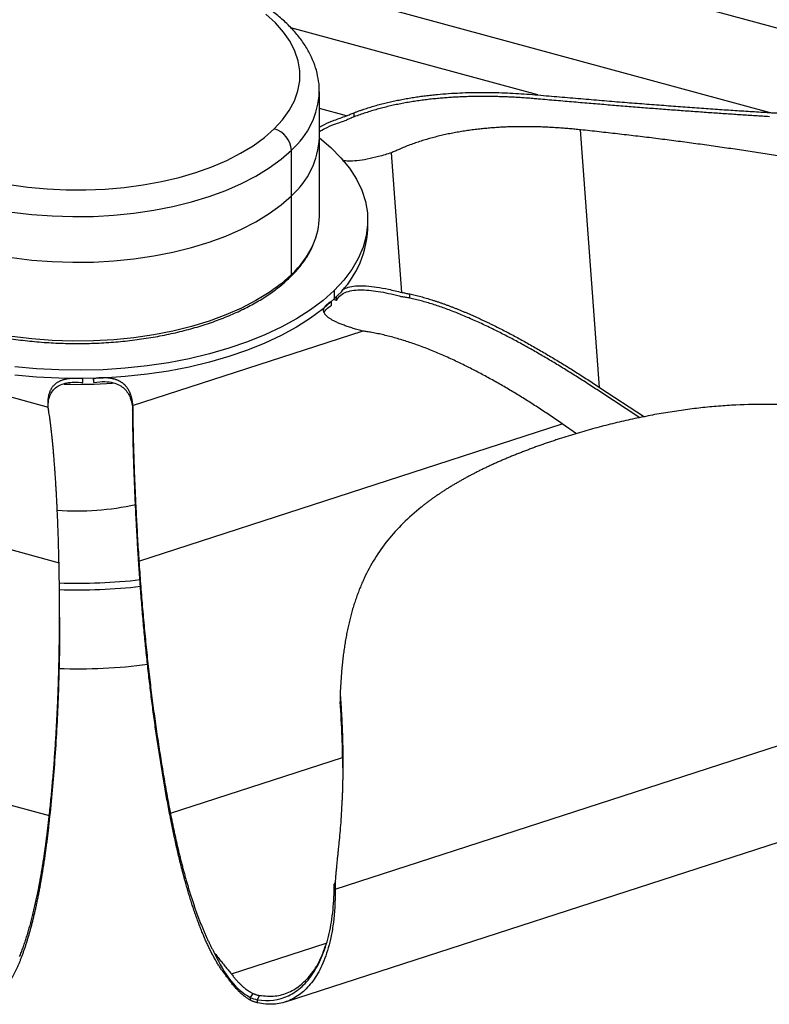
# Paper-space layout '_Trimétrica' of a CAD drawing. Header units: millimetres. Extents: x -173 to 336, y -88 to 224.
# Tile 4 of 6: x 69 to 224, y -87 to 116. Entities that reach past the tile are written whole.
import ezdxf

# ---------------------------------------------------------------- set-up
doc = ezdxf.new("R2010")
doc.units = ezdxf.units.MM

psp = doc.layouts.new('_Trimétrica')

# ---------------------------------------------------------------- linework, layer by layer
at = {"color": 7, "linetype": 'Continuous', "lineweight": 25}
for p, q in [((258.17, 105.41), (95.86, 149.53)), ((224.02, 96.85), (86.85, 134.13)), ((131.07, 75.4), (131.07, 101.11)), ((136.66, 96.15), (131.07, 97.67)), ((138.27, 95.96), (138.27, 96.82)), ((188.96, 40.1), (185.03, 93.28)), ((125.29, 63.38), (125.29, 89.09)), ((148.09, 59.69), (145.95, 88.54)), ((141.07, 72.82), (141.07, 74.54)), ((134.13, 60.12), (134.13, 58.4)), ((149.73, 58.53), (149.73, 59.39)), ((133.57, 57.04), (133.57, 57.89)), ((134.63, 58.07), (133.98, 58.25)), ((134.63, 58.07), (134.63, 58.93)), ((92.49, 36.37), (139.94, 51.74)), ((25.47, 49.5), (75.06, 36.02)), ((82.21, 41.08), (82.21, 41.94)), ((84.48, 41.13), (84.44, 41.97)), ((84.48, 41.13), (84.48, 41.98)), ((188.96, 40.1), (198.26, 34.05)), ((197.3, 33.84), (189.02, 39.23)), ((92.53, 34.7), (92.53, 35.56)), ((93.79, 4.23), (181.25, 32.58)), ((184.19, 30.5), (181.25, 32.58)), ((-14.1, 28.75), (77.29, 3.91)), ((77.4, -7.36), (77.4, -6.52)), ((134.32, -63.49), (295.13, -11.37)), ((135.37, -23.2), (135.37, -24.82)), ((124.06, -86.79), (284.87, -34.67)), ((134.38, -62), (134.16, -62.5)), ((134.16, -62.5), (134.32, -62.62)), ((112.9, -80.97), (132.49, -74.62)), ((117.34, -85.03), (116.81, -85.84)), ((116.81, -85.84), (116.81, -86.42)), ((118.7, -85.46), (118.25, -86.32)), ((118.25, -86.32), (118.25, -86.95))]:
    psp.add_line(p, q, dxfattribs=at)
at = {"color": 8, "linetype": 'Continuous', "lineweight": 25}
for p, q in [((176.23, 100.48), (125.21, 114.35)), ((100.3, -47.83), (135.87, -36.31)), ((45.51, -40.23), (75.28, -48.32))]:
    psp.add_line(p, q, dxfattribs=at)
at = {"color": 7, "linetype": 'Continuous', "lineweight": 25, "flags": 128}
for points in [[(121.75, 93.48), (123.47, 95.35), (124.86, 97.29), (125.92, 99.28), (126.64, 101.32), (127.01, 103.37), (127.03, 105.44), (126.71, 107.5), (126.03, 109.54), (125.01, 111.54), (123.66, 113.48), (121.99, 115.36), (120, 117.16)], [(66.99, 81.98), (70.86, 81.44), (74.81, 81.07), (78.8, 80.88), (82.82, 80.87), (86.82, 81.03), (90.77, 81.38), (94.65, 81.91), (98.43, 82.6), (102.08, 83.46), (105.57, 84.49), (108.87, 85.66), (111.95, 86.98), (114.81, 88.44), (117.4, 90.01), (119.72, 91.7), (121.75, 93.48)], [(131.07, 91.62), (133.41, 89.64), (135.51, 87.53), (137.28, 85.35), (138.72, 83.1), (139.82, 80.8), (140.58, 78.47), (140.99, 76.11), (141.05, 73.74), (140.75, 71.38), (140.11, 69.04), (139.12, 66.72), (137.78, 64.46), (136.12, 62.25), (134.13, 60.12)], [(67.57, 66.89), (71.7, 66.39), (75.9, 66.07), (80.14, 65.93), (84.38, 65.99), (88.6, 66.22), (92.77, 66.65), (96.85, 67.25), (100.81, 68.02), (104.64, 68.97), (108.29, 70.08), (111.75, 71.35), (114.99, 72.76), (117.98, 74.31), (120.71, 75.99), (123.15, 77.78), (125.29, 79.66)], [(67.57, 66.89), (71.7, 66.39), (75.9, 66.07), (80.14, 65.93), (84.38, 65.99), (88.6, 66.22), (92.77, 66.65), (96.85, 67.25), (100.81, 68.02), (104.64, 68.97), (108.29, 70.08), (111.75, 71.35), (114.99, 72.76), (117.98, 74.31), (120.71, 75.99), (123.15, 77.78), (125.29, 79.66)], [(134.13, 60.12), (131.83, 58.07), (129.24, 56.11), (126.36, 54.27), (123.21, 52.54), (119.82, 50.95), (116.2, 49.49), (112.37, 48.18), (108.36, 47.02), (104.19, 46.02), (99.88, 45.2), (95.47, 44.54), (90.97, 44.06), (86.41, 43.76), (81.82, 43.64), (77.22, 43.7), (72.65, 43.94), (68.13, 44.36)], [(134.13, 58.4), (131.83, 56.35), (129.24, 54.4), (126.36, 52.55), (123.21, 50.83), (119.82, 49.23), (116.2, 47.77), (112.37, 46.46), (108.36, 45.3), (104.19, 44.31), (99.88, 43.48), (95.47, 42.83), (90.97, 42.35), (86.41, 42.04), (81.82, 41.92), (77.22, 41.99), (72.65, 42.23), (68.13, 42.65)]]:
    psp.add_lwpolyline(points, dxfattribs=at)
at = {"color": 8, "linetype": 'Continuous', "lineweight": 25, "flags": 128}
for points in [[(67.57, 76.31), (71.7, 75.81), (75.9, 75.5), (80.14, 75.36), (84.38, 75.42), (88.6, 75.65), (92.77, 76.07), (96.85, 76.68), (100.81, 77.45), (104.64, 78.4), (108.29, 79.51), (111.75, 80.78), (114.99, 82.19), (117.98, 83.74), (120.71, 85.42), (123.15, 87.2), (125.29, 89.09)], [(125.29, 63.38), (123.15, 61.49), (120.71, 59.7), (117.98, 58.03), (114.99, 56.48), (111.75, 55.06), (108.29, 53.8), (104.64, 52.69), (100.81, 51.74), (96.85, 50.96), (92.77, 50.36), (88.6, 49.94), (84.38, 49.7), (80.14, 49.65), (75.9, 49.78), (71.7, 50.1), (67.57, 50.6)]]:
    psp.add_lwpolyline(points, dxfattribs=at)
at = {"color": 8, "linetype": 'Continuous', "lineweight": 25}
for centre, radius, start, end in [((114.1, 101.87), 16.98, 311.212, 357.5658), ((111.58, 78.02), 20.06, 313.1161, 335.1884), ((124.64, 63.36), 0.646, 315.3181, 1.9123), ((81.09, 112.53), 112.87, 268.0827, 276.5936), ((81.08, 113.42), 115.13, 268.1337, 276.5208)]:
    psp.add_arc(centre, radius, start, end, dxfattribs=at)
at = {"color": 7, "linetype": 'Continuous', "lineweight": 25}
for centre, radius, start, end in [((120.44, 88.81), 4.86, 3.3916, 74.3338), ((114.09, 92.45), 17, 311.2194, 357.4187), ((117.01, 75.47), 14.06, 335.3436, 359.7057), ((120.48, 73.85), 20.61, 311.4767, 357.1614), ((81.07, 142.22), 101.49, 268.4479, 274.0977), ((81.08, 70.67), 56.07, 265.7349, 282.4343), ((81.1, 96.32), 114.32, 268.0561, 277.3017)]:
    psp.add_arc(centre, radius, start, end, dxfattribs=at)
for points, knots in [([(131.04, 101.16), (131.05, 101.32), (131.09, 102.24), (130.86, 103.91), (130.34, 106.13), (129.48, 108.31), (128.33, 110.44), (126.88, 112.51), (125.13, 114.5), (123.09, 116.42), (120.77, 118.23), (118.18, 119.92), (115.36, 121.49), (112.33, 122.92), (109.1, 124.21), (105.7, 125.35), (102.15, 126.33), (98.47, 127.15), (94.7, 127.82), (90.84, 128.31), (86.92, 128.65), (82.97, 128.81), (79, 128.81), (75.05, 128.64), (71.14, 128.3), (67.28, 127.79), (63.51, 127.13), (59.85, 126.3), (56.31, 125.31), (52.92, 124.17), (49.7, 122.88), (46.67, 121.44), (43.84, 119.86), (41.25, 118.14), (39.17, 116.52), (38.03, 115.45), (37.59, 115.03)], [0, 0, 0, 0, 0.006104, 0.034162, 0.062217, 0.090506, 0.119238, 0.148537, 0.178422, 0.208813, 0.239569, 0.270537, 0.301594, 0.332637, 0.363625, 0.394544, 0.425392, 0.456175, 0.486903, 0.517587, 0.548239, 0.578871, 0.609494, 0.64012, 0.670757, 0.701418, 0.732114, 0.762858, 0.793663, 0.824543, 0.855508, 0.886568, 0.917722, 0.948959, 0.980237, 1, 1, 1, 1]), ([(224.02, 96.85), (224.33, 96.83), (224.95, 96.79), (225.87, 96.75), (226.78, 96.72), (227.69, 96.71), (228.59, 96.7), (229.49, 96.7), (230.38, 96.72), (231.26, 96.74), (232.14, 96.78), (233.01, 96.83), (233.87, 96.89), (234.73, 96.96), (235.58, 97.04), (236.42, 97.13), (237.26, 97.23), (238.09, 97.35), (238.91, 97.47), (239.73, 97.61), (240.54, 97.76), (241.35, 97.92), (242.14, 98.09), (242.94, 98.27), (243.72, 98.46), (244.5, 98.66), (245.27, 98.88), (246.04, 99.1), (246.8, 99.34), (247.55, 99.59), (248.3, 99.85), (249.04, 100.12), (249.77, 100.41), (250.5, 100.7), (251.22, 101.01), (251.93, 101.33), (252.4, 101.56), (252.64, 101.67)], [0, 0, 0, 0, 0.032257, 0.06427, 0.09604, 0.12757, 0.158861, 0.189915, 0.220735, 0.251323, 0.281681, 0.311812, 0.341719, 0.371403, 0.400867, 0.430115, 0.45915, 0.487973, 0.516589, 0.545, 0.573209, 0.60122, 0.629036, 0.65666, 0.684095, 0.711345, 0.738414, 0.765304, 0.79202, 0.818567, 0.844947, 0.871167, 0.897229, 0.923138, 0.9489, 0.974519, 1, 1, 1, 1]), ([(138.27, 96.82), (138.46, 96.89), (138.83, 97.03), (139.4, 97.24), (139.97, 97.44), (140.54, 97.63), (141.11, 97.81), (141.69, 97.99), (142.26, 98.16), (142.84, 98.33), (143.42, 98.49), (144.01, 98.64), (144.59, 98.79), (145.18, 98.93), (145.76, 99.06), (146.35, 99.2), (146.95, 99.32), (147.54, 99.44), (148.14, 99.56), (148.73, 99.67), (149.34, 99.78), (149.94, 99.88), (150.54, 99.98), (151.15, 100.07), (151.76, 100.16), (152.37, 100.24), (152.98, 100.32), (153.59, 100.39), (154.21, 100.46), (154.83, 100.53), (156.02, 100.64), (157.78, 100.79), (160.1, 100.92), (162.41, 101), (164.72, 101.02), (167.03, 101), (169.34, 100.93), (171.64, 100.82), (173.94, 100.67), (175.47, 100.54), (176.23, 100.48)], [0, 0, 0, 0, 0.014227, 0.028493, 0.042802, 0.057156, 0.071558, 0.086011, 0.100518, 0.115082, 0.129706, 0.14439, 0.159139, 0.173953, 0.188836, 0.203789, 0.218813, 0.23391, 0.249082, 0.26433, 0.279655, 0.295058, 0.310541, 0.326104, 0.341749, 0.357478, 0.37329, 0.389186, 0.405169, 0.421238, 0.437395, 0.498113, 0.559232, 0.620781, 0.682781, 0.745251, 0.808202, 0.871644, 0.935577, 1, 1, 1, 1]), ([(176.29, 99.64), (175.9, 99.67), (175.14, 99.74), (173.99, 99.83), (172.83, 99.91), (171.68, 99.98), (170.53, 100.04), (169.37, 100.09), (168.22, 100.13), (167.06, 100.16), (165.91, 100.17), (164.75, 100.18), (163.6, 100.17), (162.44, 100.15), (161.28, 100.12), (160.12, 100.07), (158.96, 100.01), (157.8, 99.94), (156.63, 99.85), (155.43, 99.74), (154.19, 99.62), (152.91, 99.47), (151.65, 99.3), (150.39, 99.11), (149.14, 98.9), (147.9, 98.67), (146.66, 98.42), (145.44, 98.14), (144.22, 97.85), (143.02, 97.52), (141.82, 97.18), (140.63, 96.8), (139.44, 96.4), (138.66, 96.11), (138.27, 95.96)], [0, 0, 0, 0, 0.032284, 0.064445, 0.096484, 0.128399, 0.16019, 0.191858, 0.223403, 0.254826, 0.286127, 0.317309, 0.348373, 0.379321, 0.410156, 0.44088, 0.471497, 0.502009, 0.532421, 0.562736, 0.59609, 0.629073, 0.661694, 0.693961, 0.725885, 0.757475, 0.788743, 0.819702, 0.850367, 0.880756, 0.91089, 0.940791, 0.970486, 1, 1, 1, 1]), ([(176.23, 100.48), (176.98, 100.41), (178.48, 100.28), (180.71, 100.09), (182.91, 99.9), (185.09, 99.72), (187.25, 99.53), (189.39, 99.36), (191.5, 99.18), (193.6, 99.01), (195.67, 98.85), (197.71, 98.69), (199.74, 98.53), (201.74, 98.38), (203.72, 98.23), (205.68, 98.08), (207.61, 97.94), (209.53, 97.8), (211.42, 97.67), (213.28, 97.54), (215.13, 97.41), (216.95, 97.29), (218.75, 97.18), (220.53, 97.06), (222.28, 96.95), (223.44, 96.88), (224.02, 96.85)], [0, 0, 0, 0, 0.045255, 0.090193, 0.134813, 0.179118, 0.223107, 0.266782, 0.310142, 0.353189, 0.395923, 0.438346, 0.480458, 0.522259, 0.563752, 0.604935, 0.645811, 0.68638, 0.726643, 0.766601, 0.806256, 0.845607, 0.884656, 0.923403, 0.961851, 1, 1, 1, 1]), ([(224.03, 95.99), (223.55, 96.02), (222.59, 96.08), (221.15, 96.17), (219.68, 96.26), (218.21, 96.36), (216.71, 96.46), (215.21, 96.56), (213.68, 96.66), (212.14, 96.77), (210.59, 96.88), (209.02, 96.99), (207.44, 97.11), (205.84, 97.22), (204.22, 97.34), (202.59, 97.47), (200.94, 97.59), (199.28, 97.72), (197.61, 97.85), (195.91, 97.99), (194.21, 98.12), (192.48, 98.26), (190.74, 98.41), (188.99, 98.55), (187.22, 98.7), (185.44, 98.85), (183.64, 99), (181.82, 99.16), (179.99, 99.32), (178.14, 99.48), (176.91, 99.59), (176.29, 99.64)], [0, 0, 0, 0, 0.031553, 0.06331, 0.095272, 0.127439, 0.159814, 0.192394, 0.225183, 0.258179, 0.291384, 0.324797, 0.358421, 0.392254, 0.426298, 0.460553, 0.495019, 0.529697, 0.564588, 0.599691, 0.635008, 0.670538, 0.706283, 0.742242, 0.778417, 0.814806, 0.851412, 0.888234, 0.925272, 0.962527, 1, 1, 1, 1]), ([(131.07, 93.78), (131.42, 93.99), (132.34, 94.54), (134.24, 95.33), (135.81, 95.86), (136.66, 96.15)], [0, 0, 0, 0, 0.224124, 0.581338, 1, 1, 1, 1]), ([(136.66, 96.15), (136.79, 96.21), (137.05, 96.33), (137.45, 96.49), (137.85, 96.66), (138.13, 96.77), (138.27, 96.82)], [0, 0, 0, 0, 0.242974, 0.49061, 0.74294, 1, 1, 1, 1]), ([(138.27, 95.96), (138.13, 95.91), (137.87, 95.8), (137.47, 95.64), (137.09, 95.48), (136.83, 95.37), (136.71, 95.31)], [0, 0, 0, 0, 0.256825, 0.509079, 0.756793, 1, 1, 1, 1]), ([(131.07, 92.92), (131.43, 93.14), (132.36, 93.69), (134.28, 94.48), (135.86, 95.02), (136.71, 95.31)], [0, 0, 0, 0, 0.226546, 0.582624, 1, 1, 1, 1]), ([(185.03, 93.28), (184.64, 93.32), (183.86, 93.4), (182.69, 93.51), (181.52, 93.61), (180.35, 93.69), (179.18, 93.76), (178.02, 93.83), (176.86, 93.87), (175.7, 93.91), (174.54, 93.93), (173.39, 93.93), (172.23, 93.93), (171.08, 93.91), (169.93, 93.87), (168.79, 93.82), (167.64, 93.75), (166.49, 93.66), (165.35, 93.57), (164.17, 93.44), (162.95, 93.3), (161.7, 93.13), (160.46, 92.94), (159.23, 92.73), (158.01, 92.49), (156.8, 92.23), (155.61, 91.95), (154.42, 91.65), (153.25, 91.32), (152.08, 90.96), (150.93, 90.58), (149.79, 90.17), (148.65, 89.73), (147.9, 89.4), (147.53, 89.24)], [0, 0, 0, 0, 0.032221, 0.064322, 0.0963, 0.128156, 0.15989, 0.191502, 0.222991, 0.25436, 0.285609, 0.316739, 0.347752, 0.37865, 0.409436, 0.440112, 0.470682, 0.501148, 0.531514, 0.561783, 0.595218, 0.62828, 0.660978, 0.693321, 0.725317, 0.756979, 0.788317, 0.819343, 0.850073, 0.880525, 0.91072, 0.940681, 0.970432, 1, 1, 1, 1]), ([(237.35, 85.93), (236.79, 86.04), (235.65, 86.24), (233.95, 86.54), (232.24, 86.83), (230.52, 87.12), (228.8, 87.41), (227.06, 87.69), (225.32, 87.98), (223.57, 88.25), (221.81, 88.53), (220.05, 88.8), (218.28, 89.07), (216.5, 89.33), (214.71, 89.59), (212.91, 89.85), (211.11, 90.1), (209.29, 90.35), (207.47, 90.6), (205.65, 90.84), (203.81, 91.08), (201.97, 91.31), (200.12, 91.55), (198.26, 91.78), (196.39, 92), (194.52, 92.22), (192.63, 92.44), (190.74, 92.66), (188.85, 92.87), (186.94, 93.08), (185.67, 93.21), (185.03, 93.28)], [0, 0, 0, 0, 0.03155, 0.063305, 0.095265, 0.127431, 0.159803, 0.192382, 0.225169, 0.258164, 0.291368, 0.324781, 0.358403, 0.392236, 0.426279, 0.460534, 0.495, 0.529679, 0.56457, 0.599674, 0.634991, 0.670522, 0.706268, 0.742229, 0.778404, 0.814796, 0.851403, 0.888227, 0.925267, 0.962525, 1, 1, 1, 1]), ([(145.95, 88.54), (145.08, 88.27), (143.47, 87.77), (141.09, 87.21), (138.98, 86.88), (137.24, 86.75), (136.26, 86.87), (135.88, 86.91)], [0, 0, 0, 0, 0.281456, 0.521601, 0.723688, 0.893172, 1, 1, 1, 1]), ([(147.53, 89.24), (147.39, 89.19), (147.13, 89.07), (146.73, 88.89), (146.34, 88.72), (146.08, 88.6), (145.95, 88.54)], [0, 0, 0, 0, 0.25706, 0.50939, 0.757026, 1, 1, 1, 1]), ([(32.39, 69.45), (32.54, 69.09), (32.97, 68.06), (34.02, 66.38), (35.51, 64.44), (37.31, 62.57), (39.39, 60.78), (41.73, 59.09), (44.33, 57.5), (47.15, 56.03), (50.19, 54.68), (53.42, 53.47), (56.83, 52.39), (60.38, 51.46), (64.07, 50.68), (67.86, 50.05), (71.73, 49.59), (75.66, 49.28), (79.63, 49.14), (83.6, 49.17), (87.56, 49.35), (91.48, 49.7), (95.33, 50.21), (99.09, 50.88), (102.74, 51.7), (106.26, 52.67), (109.62, 53.79), (112.8, 55.04), (115.78, 56.42), (118.54, 57.93), (121.07, 59.55), (123.28, 61.21), (124.52, 62.36), (125.1, 62.9)], [0, 0, 0, 0, 0.01666, 0.049056, 0.08166, 0.114437, 0.147335, 0.180301, 0.213297, 0.246293, 0.279275, 0.312238, 0.345182, 0.378107, 0.411015, 0.44391, 0.476794, 0.50967, 0.542541, 0.575411, 0.608281, 0.641155, 0.674034, 0.706923, 0.739824, 0.77274, 0.805675, 0.838632, 0.871613, 0.904619, 0.93765, 0.970697, 1, 1, 1, 1]), ([(125.1, 62.9), (125.43, 63.23), (126.37, 64.18), (127.71, 65.82), (128.93, 67.63), (129.47, 68.82), (129.69, 69.32)], [0, 0, 0, 0, 0.163026, 0.471657, 0.779566, 1, 1, 1, 1]), ([(135.72, 60.13), (135.86, 60.24), (136.27, 60.56), (137.4, 60.91), (138.99, 61.12), (140.88, 61.08), (143.04, 60.83), (145.5, 60.36), (147.18, 59.93), (148.09, 59.69)], [0, 0, 0, 0, 0.05608, 0.165703, 0.282944, 0.419009, 0.581248, 0.774042, 1, 1, 1, 1]), ([(134.63, 58.07), (135.06, 58.97), (135.8, 59.5), (137.62, 60.13), (138.7, 60.25), (141.09, 60.22), (142.38, 60.07), (145.15, 59.58), (146.61, 59.24), (148.14, 58.82)], [0, 0, 0, 0, 0.25, 0.25, 0.5, 0.5, 0.75, 0.75, 1, 1, 1, 1]), ([(148.09, 59.69), (148.22, 59.67), (148.49, 59.63), (148.9, 59.56), (149.31, 59.48), (149.59, 59.42), (149.73, 59.39)], [0, 0, 0, 0, 0.2429744, 0.49061, 0.7429403, 1, 1, 1, 1]), ([(149.73, 59.39), (149.92, 59.35), (150.3, 59.27), (150.87, 59.14), (151.44, 59), (152.01, 58.85), (152.59, 58.69), (153.17, 58.52), (153.75, 58.35), (154.33, 58.17), (154.92, 57.98), (155.51, 57.79), (156.1, 57.59), (156.69, 57.38), (157.28, 57.16), (157.88, 56.94), (158.48, 56.71), (159.09, 56.48), (159.69, 56.24), (160.3, 55.99), (160.91, 55.73), (161.53, 55.47), (162.15, 55.21), (162.76, 54.94), (163.39, 54.66), (164.01, 54.37), (164.64, 54.08), (165.27, 53.79), (165.9, 53.48), (166.54, 53.18), (167.76, 52.57), (169.58, 51.66), (171.98, 50.38), (174.38, 49.06), (176.79, 47.68), (179.21, 46.25), (181.64, 44.78), (184.07, 43.26), (186.52, 41.7), (188.14, 40.63), (188.96, 40.1)], [0, 0, 0, 0, 0.014227, 0.028493, 0.042802, 0.057156, 0.071558, 0.086011, 0.100518, 0.115082, 0.129706, 0.14439, 0.159139, 0.173953, 0.188836, 0.203789, 0.218813, 0.23391, 0.249082, 0.26433, 0.279655, 0.295058, 0.310541, 0.326104, 0.341749, 0.357478, 0.37329, 0.389186, 0.405169, 0.421238, 0.437395, 0.498113, 0.559232, 0.620781, 0.682781, 0.745251, 0.808202, 0.871644, 0.935577, 1, 1, 1, 1]), ([(139.94, 51.74), (139.75, 51.79), (139.38, 51.9), (138.83, 52.06), (138.3, 52.21), (137.8, 52.37), (137.31, 52.53), (136.85, 52.68), (136.4, 52.84), (135.98, 53), (135.58, 53.15), (135.2, 53.31), (134.84, 53.46), (134.5, 53.62), (134.18, 53.78), (133.89, 53.93), (133.61, 54.09), (133.36, 54.24), (133.13, 54.39), (132.91, 54.55), (132.72, 54.7), (132.55, 54.86), (132.4, 55.01), (132.27, 55.16), (132.17, 55.32), (132.08, 55.47), (132.02, 55.62), (131.97, 55.78), (131.95, 55.93), (131.95, 56.08), (131.97, 56.24), (132.01, 56.39), (132.07, 56.54), (132.15, 56.69), (132.26, 56.84), (132.38, 56.99), (132.53, 57.14), (132.7, 57.3), (132.88, 57.45), (133.09, 57.6), (133.32, 57.75), (133.49, 57.84), (133.57, 57.89)], [0, 0, 0, 0, 0.040128, 0.0791, 0.116925, 0.153614, 0.189179, 0.223632, 0.256987, 0.289261, 0.320469, 0.350631, 0.379768, 0.407903, 0.435062, 0.461273, 0.486568, 0.510983, 0.534557, 0.557335, 0.579363, 0.600697, 0.621395, 0.641522, 0.661148, 0.680349, 0.699206, 0.717804, 0.736233, 0.754583, 0.772949, 0.791421, 0.810091, 0.829047, 0.848374, 0.868149, 0.888448, 0.909339, 0.930885, 0.953143, 0.976166, 1, 1, 1, 1]), ([(132.05, 55.58), (132.18, 55.82), (132.48, 56.36), (133.18, 56.8), (133.57, 57.04)], [0, 0, 0, 0, 0.445411, 1, 1, 1, 1]), ([(149.73, 58.53), (149.6, 58.56), (149.33, 58.62), (148.93, 58.69), (148.53, 58.76), (148.27, 58.8), (148.14, 58.82)], [0, 0, 0, 0, 0.256825, 0.509079, 0.756793, 1, 1, 1, 1]), ([(189.02, 39.23), (188.61, 39.5), (187.79, 40.03), (186.56, 40.83), (185.34, 41.62), (184.12, 42.39), (182.9, 43.16), (181.68, 43.91), (180.46, 44.66), (179.25, 45.39), (178.04, 46.11), (176.82, 46.82), (175.62, 47.52), (174.41, 48.2), (173.2, 48.87), (172, 49.53), (170.8, 50.17), (169.6, 50.8), (168.4, 51.41), (167.16, 52.03), (165.88, 52.65), (164.57, 53.27), (163.27, 53.87), (161.99, 54.43), (160.71, 54.97), (159.45, 55.49), (158.2, 55.97), (156.96, 56.43), (155.73, 56.86), (154.51, 57.27), (153.3, 57.63), (152.1, 57.97), (150.91, 58.27), (150.12, 58.45), (149.73, 58.53)], [0, 0, 0, 0, 0.0322839, 0.0644455, 0.096484, 0.128399, 0.1601904, 0.1918582, 0.2234031, 0.2548258, 0.2861273, 0.3173092, 0.3483732, 0.3793214, 0.4101562, 0.4408804, 0.4714969, 0.5020093, 0.5324212, 0.562736, 0.59609, 0.6290735, 0.6616943, 0.6939614, 0.7258847, 0.7574748, 0.788743, 0.8197018, 0.8503667, 0.8807557, 0.9108897, 0.9407915, 0.9704861, 1, 1, 1, 1]), ([(141.62, 51.48), (141.47, 51.5), (141.19, 51.55), (140.76, 51.62), (140.35, 51.68), (140.08, 51.72), (139.94, 51.74)], [0, 0, 0, 0, 0.25706, 0.50939, 0.757026, 1, 1, 1, 1]), ([(181.25, 32.58), (180.85, 32.85), (180.05, 33.4), (178.85, 34.22), (177.65, 35.02), (176.45, 35.81), (175.24, 36.58), (174.04, 37.35), (172.84, 38.1), (171.63, 38.84), (170.43, 39.56), (169.23, 40.27), (168.02, 40.96), (166.81, 41.64), (165.61, 42.3), (164.4, 42.95), (163.19, 43.58), (161.98, 44.2), (160.77, 44.8), (159.52, 45.41), (158.23, 46.01), (156.89, 46.61), (155.57, 47.18), (154.26, 47.72), (152.95, 48.24), (151.66, 48.72), (150.37, 49.18), (149.09, 49.61), (147.83, 50), (146.57, 50.37), (145.32, 50.7), (144.08, 51), (142.85, 51.26), (142.03, 51.4), (141.62, 51.48)], [0, 0, 0, 0, 0.032221, 0.064322, 0.0963, 0.128156, 0.15989, 0.191502, 0.222991, 0.25436, 0.285609, 0.316739, 0.347752, 0.37865, 0.409436, 0.440112, 0.470682, 0.501148, 0.531514, 0.561783, 0.595218, 0.62828, 0.660978, 0.693321, 0.725317, 0.756979, 0.788317, 0.819343, 0.850073, 0.880525, 0.91072, 0.940681, 0.970432, 1, 1, 1, 1]), ([(75.06, 36.02), (75.05, 36.13), (75.03, 36.35), (75.03, 36.68), (75.03, 36.99), (75.04, 37.29), (75.06, 37.59), (75.09, 37.87), (75.13, 38.15), (75.18, 38.42), (75.25, 38.67), (75.32, 38.92), (75.4, 39.16), (75.49, 39.39), (75.59, 39.61), (75.71, 39.82), (75.83, 40.02), (75.96, 40.21), (76.11, 40.39), (76.26, 40.56), (76.42, 40.72), (76.6, 40.88), (76.78, 41.02), (76.98, 41.15), (77.18, 41.28), (77.4, 41.39), (77.62, 41.5), (77.86, 41.6), (78.1, 41.68), (78.36, 41.76), (78.62, 41.83), (78.9, 41.88), (79.19, 41.93), (79.48, 41.97), (79.79, 42), (80.11, 42.02), (80.43, 42.03), (80.77, 42.03), (81.12, 42.02), (81.47, 42.01), (81.84, 41.98), (82.09, 41.95), (82.21, 41.94)], [0, 0, 0, 0, 0.040128, 0.0791, 0.116925, 0.153614, 0.189179, 0.223632, 0.256987, 0.289261, 0.320469, 0.350631, 0.379768, 0.407903, 0.435062, 0.461273, 0.486568, 0.510983, 0.534557, 0.557335, 0.579363, 0.600697, 0.621395, 0.641522, 0.661148, 0.680349, 0.699206, 0.717804, 0.736233, 0.754583, 0.772949, 0.791421, 0.810091, 0.829047, 0.848374, 0.868149, 0.888448, 0.909339, 0.930885, 0.953143, 0.976166, 1, 1, 1, 1]), ([(75.06, 35.99), (75.05, 36.23), (75.03, 36.92), (75.25, 37.98), (75.73, 39.1), (76.48, 40), (77.53, 40.66), (78.89, 41.07), (80.51, 41.22), (81.62, 41.13), (82.21, 41.08)], [0, 0, 0, 0, 0.0970261, 0.2773971, 0.4291471, 0.5563561, 0.6658823, 0.7682031, 0.8759197, 1, 1, 1, 1]), ([(84.48, 41.98), (84.58, 42), (84.76, 42.02), (85.04, 42.06), (85.31, 42.09), (85.57, 42.11), (85.83, 42.13), (86.09, 42.14), (86.34, 42.15), (86.59, 42.15), (86.83, 42.14), (87.06, 42.13), (87.29, 42.12), (87.52, 42.09), (87.74, 42.07), (87.96, 42.03), (88.17, 41.99), (88.37, 41.95), (88.58, 41.9), (88.77, 41.84), (88.96, 41.78), (89.15, 41.72), (89.33, 41.64), (89.51, 41.57), (89.68, 41.48), (89.84, 41.39), (90, 41.3), (90.16, 41.2), (90.31, 41.09), (90.46, 40.98), (90.6, 40.86), (90.74, 40.74), (90.87, 40.61), (90.99, 40.48), (91.11, 40.34), (91.23, 40.19), (91.34, 40.04), (91.45, 39.88), (91.55, 39.72), (91.65, 39.55), (91.74, 39.38), (91.82, 39.2), (91.91, 39.02), (91.98, 38.83), (92.05, 38.63), (92.12, 38.43), (92.18, 38.22), (92.24, 38.01), (92.29, 37.79), (92.34, 37.57), (92.38, 37.34), (92.41, 37.1), (92.45, 36.86), (92.47, 36.62), (92.49, 36.45), (92.49, 36.37)], [0, 0, 0, 0, 0.018065, 0.035661, 0.052808, 0.069528, 0.085842, 0.101776, 0.117355, 0.132607, 0.147563, 0.162254, 0.176713, 0.190976, 0.205078, 0.219058, 0.232955, 0.246807, 0.260655, 0.274539, 0.288497, 0.30257, 0.316795, 0.331208, 0.345846, 0.360742, 0.375928, 0.391433, 0.407288, 0.423518, 0.440148, 0.457201, 0.474698, 0.49266, 0.511104, 0.530048, 0.549506, 0.569494, 0.590025, 0.61111, 0.632762, 0.654991, 0.677805, 0.701215, 0.725229, 0.749854, 0.775097, 0.800965, 0.827463, 0.854599, 0.882376, 0.910801, 0.939877, 0.969608, 1, 1, 1, 1]), ([(84.48, 41.13), (86.21, 41.39), (87.47, 41.32), (89.45, 40.82), (90.18, 40.4), (91.32, 39.32), (91.73, 38.67), (92.28, 37.19), (92.44, 36.37), (92.5, 35.48)], [0, 0, 0, 0, 0.25, 0.25, 0.5, 0.5, 0.75, 0.75, 1, 1, 1, 1]), ([(272.78, 21.33), (272.56, 21.49), (272.13, 21.82), (271.47, 22.29), (270.81, 22.75), (270.15, 23.21), (269.48, 23.65), (268.81, 24.09), (268.13, 24.52), (267.45, 24.94), (266.77, 25.36), (266.08, 25.76), (265.4, 26.16), (264.7, 26.55), (264.01, 26.93), (263.31, 27.3), (262.6, 27.66), (261.9, 28.02), (261.19, 28.37), (260.47, 28.71), (259.76, 29.04), (259.04, 29.37), (258.32, 29.68), (257.59, 29.99), (256.86, 30.29), (256.13, 30.59), (255.4, 30.87), (254.67, 31.15), (253.93, 31.42), (253.19, 31.69), (252.45, 31.94), (251.7, 32.19), (250.95, 32.43), (250.2, 32.67), (249.45, 32.9), (248.7, 33.12), (247.94, 33.33), (247.18, 33.54), (246.42, 33.73), (245.66, 33.93), (244.89, 34.11), (242.21, 34.73), (237.54, 35.61), (230.81, 36.36), (223.98, 36.66), (218.81, 36.55), (215.32, 36.35), (213.52, 36.22), (211.71, 36.06), (209.89, 35.87), (208.08, 35.66), (206.26, 35.42), (204.44, 35.16), (202.61, 34.87), (200.78, 34.56), (198.96, 34.21), (197.13, 33.85), (195.29, 33.46), (193.46, 33.05), (191.63, 32.61), (189.79, 32.14), (187.96, 31.66), (186.13, 31.15), (184.29, 30.61), (182.46, 30.05), (181.24, 29.66), (180.63, 29.47)], [0, 0, 0, 0, 0.008241, 0.016464, 0.024671, 0.032863, 0.04104, 0.049203, 0.057353, 0.065491, 0.073616, 0.081731, 0.089836, 0.09793, 0.106016, 0.114093, 0.122162, 0.130223, 0.138278, 0.146326, 0.154368, 0.162404, 0.170436, 0.178462, 0.186485, 0.194503, 0.202518, 0.21053, 0.218539, 0.226546, 0.23455, 0.242553, 0.250554, 0.258554, 0.266553, 0.274551, 0.282549, 0.290548, 0.298546, 0.306546, 0.314546, 0.322548, 0.390579, 0.459232, 0.528753, 0.599426, 0.617997, 0.636681, 0.655484, 0.674413, 0.693473, 0.71267, 0.732013, 0.751507, 0.771159, 0.790978, 0.810971, 0.831144, 0.851507, 0.872066, 0.892831, 0.913808, 0.935006, 0.956432, 0.978094, 1, 1, 1, 1]), ([(75.16, 35.23), (75.15, 35.3), (75.13, 35.44), (75.1, 35.64), (75.07, 35.84), (75.06, 35.96), (75.06, 36.02)], [0, 0, 0, 0, 0.25706, 0.50939, 0.757026, 1, 1, 1, 1]), ([(77.29, 3.91), (77.28, 4.31), (77.26, 5.1), (77.23, 6.28), (77.2, 7.45), (77.17, 8.61), (77.13, 9.75), (77.09, 10.88), (77.05, 12.01), (77, 13.11), (76.95, 14.21), (76.9, 15.29), (76.85, 16.36), (76.8, 17.41), (76.74, 18.45), (76.68, 19.48), (76.62, 20.49), (76.56, 21.48), (76.49, 22.46), (76.42, 23.46), (76.34, 24.47), (76.26, 25.49), (76.18, 26.48), (76.1, 27.44), (76.01, 28.36), (75.92, 29.26), (75.83, 30.13), (75.74, 30.96), (75.65, 31.76), (75.55, 32.53), (75.46, 33.26), (75.36, 33.96), (75.26, 34.61), (75.19, 35.02), (75.16, 35.23)], [0, 0, 0, 0, 0.0322214, 0.0643217, 0.0963002, 0.1281564, 0.1598902, 0.1915017, 0.2229914, 0.25436, 0.2856087, 0.3167387, 0.3477519, 0.3786503, 0.4094362, 0.4401123, 0.4706817, 0.5011476, 0.5315138, 0.5617835, 0.5952181, 0.6282805, 0.6609784, 0.6933208, 0.7253174, 0.7569789, 0.7883166, 0.8193429, 0.8500731, 0.8805253, 0.9107201, 0.9406806, 0.9704316, 1, 1, 1, 1]), ([(92.49, 36.37), (92.5, 36.3), (92.51, 36.18), (92.52, 35.98), (92.53, 35.78), (92.53, 35.64), (92.53, 35.57)], [0, 0, 0, 0, 0.242974, 0.49061, 0.74294, 1, 1, 1, 1]), ([(92.53, 34.71), (92.53, 34.77), (92.53, 34.91), (92.52, 35.11), (92.51, 35.3), (92.5, 35.42), (92.5, 35.48)], [0, 0, 0, 0, 0.256825, 0.509079, 0.756793, 1, 1, 1, 1]), ([(92.53, 35.57), (92.53, 35.47), (92.53, 35.27), (92.53, 34.97), (92.54, 34.66), (92.54, 34.34), (92.54, 34.01), (92.55, 33.67), (92.55, 33.33), (92.56, 32.97), (92.56, 32.61), (92.57, 32.24), (92.57, 31.86), (92.58, 31.47), (92.59, 31.07), (92.6, 30.67), (92.6, 30.26), (92.61, 29.84), (92.62, 29.42), (92.63, 28.99), (92.65, 28.55), (92.66, 28.1), (92.67, 27.65), (92.68, 27.19), (92.7, 26.72), (92.71, 26.25), (92.73, 25.76), (92.74, 25.28), (92.76, 24.78), (92.78, 24.28), (92.81, 23.3), (92.86, 21.83), (92.95, 19.82), (93.04, 17.75), (93.14, 15.63), (93.25, 13.45), (93.37, 11.21), (93.5, 8.93), (93.64, 6.6), (93.74, 5.02), (93.79, 4.23)], [0, 0, 0, 0, 0.014227, 0.028493, 0.042802, 0.057156, 0.071558, 0.086011, 0.100518, 0.115082, 0.129706, 0.14439, 0.159139, 0.173953, 0.188836, 0.203789, 0.218813, 0.23391, 0.249082, 0.26433, 0.279655, 0.295058, 0.310541, 0.326104, 0.341749, 0.357478, 0.37329, 0.389186, 0.405169, 0.421238, 0.437395, 0.498113, 0.559232, 0.620781, 0.682781, 0.745251, 0.808202, 0.871644, 0.935577, 1, 1, 1, 1]), ([(93.8, 3.34), (93.77, 3.74), (93.72, 4.54), (93.64, 5.72), (93.57, 6.89), (93.5, 8.05), (93.44, 9.2), (93.37, 10.34), (93.31, 11.46), (93.25, 12.57), (93.19, 13.67), (93.14, 14.76), (93.09, 15.83), (93.04, 16.88), (92.99, 17.93), (92.95, 18.95), (92.91, 19.97), (92.87, 20.96), (92.83, 21.95), (92.79, 22.95), (92.76, 23.96), (92.72, 24.97), (92.69, 25.96), (92.67, 26.92), (92.64, 27.85), (92.62, 28.74), (92.6, 29.61), (92.58, 30.44), (92.57, 31.24), (92.56, 32.01), (92.55, 32.74), (92.54, 33.44), (92.53, 34.09), (92.53, 34.5), (92.53, 34.71)], [0, 0, 0, 0, 0.032284, 0.064445, 0.096484, 0.128399, 0.16019, 0.191858, 0.223403, 0.254826, 0.286127, 0.317309, 0.348373, 0.379321, 0.410156, 0.44088, 0.471497, 0.502009, 0.532421, 0.562736, 0.59609, 0.629073, 0.661694, 0.693961, 0.725885, 0.757475, 0.788743, 0.819702, 0.850367, 0.880756, 0.91089, 0.940791, 0.970486, 1, 1, 1, 1]), ([(180.63, 29.47), (180.33, 29.37), (179.72, 29.17), (178.82, 28.87), (177.93, 28.57), (177.05, 28.26), (176.18, 27.95), (175.31, 27.64), (174.46, 27.32), (173.63, 27.01), (172.8, 26.69), (171.98, 26.37), (171.17, 26.04), (170.37, 25.71), (169.58, 25.38), (168.8, 25.05), (168.04, 24.72), (167.28, 24.38), (166.53, 24.04), (165.8, 23.69), (165.07, 23.35), (164.35, 23), (163.65, 22.64), (162.95, 22.29), (162.27, 21.93), (161.59, 21.57), (160.92, 21.21), (160.27, 20.84), (159.62, 20.47), (158.98, 20.1), (158.36, 19.72), (157.74, 19.34), (157.13, 18.96), (156.53, 18.57), (155.95, 18.18), (155.37, 17.79), (154.8, 17.4), (154.24, 17), (153.69, 16.6), (153.15, 16.19), (152.61, 15.78), (150.94, 14.46), (148.32, 12.13), (145.13, 8.59), (142.45, 4.79), (140.8, 1.74), (139.86, -0.35), (139.43, -1.37), (139.02, -2.42), (138.64, -3.48), (138.28, -4.55), (137.95, -5.65), (137.63, -6.77), (137.34, -7.9), (137.07, -9.06), (136.82, -10.23), (136.59, -11.43), (136.38, -12.65), (136.19, -13.89), (136.02, -15.15), (135.87, -16.43), (135.73, -17.74), (135.62, -19.07), (135.52, -20.42), (135.43, -21.8), (135.39, -22.73), (135.37, -23.2)], [0, 0, 0, 0, 0.0109917, 0.0219215, 0.0327904, 0.0435993, 0.0543491, 0.0650408, 0.0756753, 0.0862536, 0.0967768, 0.1072457, 0.1176615, 0.128025, 0.1383372, 0.1485993, 0.1588121, 0.1689766, 0.1790938, 0.1891648, 0.1991904, 0.2091716, 0.2191095, 0.2290049, 0.2388588, 0.2486721, 0.2584457, 0.2681806, 0.2778776, 0.2875375, 0.2971613, 0.3067499, 0.3163039, 0.3258243, 0.3353119, 0.3447674, 0.3541916, 0.3635854, 0.3729493, 0.3822843, 0.3915909, 0.40087, 0.4714447, 0.5408727, 0.6094377, 0.6773852, 0.6933888, 0.709388, 0.725386, 0.7413853, 0.7573883, 0.7733975, 0.7894154, 0.8054449, 0.8214887, 0.8375499, 0.8536318, 0.8697381, 0.8858724, 0.902039, 0.9182425, 0.9344877, 0.9507801, 0.9671254, 0.9835299, 1, 1, 1, 1]), ([(93.79, 4.23), (93.85, 3.45), (93.95, 1.89), (94.12, -0.44), (94.3, -2.76), (94.49, -5.06), (94.69, -7.34), (94.9, -9.61), (95.12, -11.87), (95.35, -14.11), (95.58, -16.33), (95.83, -18.54), (96.09, -20.73), (96.35, -22.91), (96.63, -25.07), (96.91, -27.22), (97.21, -29.35), (97.51, -31.46), (97.83, -33.56), (98.15, -35.65), (98.48, -37.72), (98.83, -39.77), (99.18, -41.81), (99.54, -43.83), (99.91, -45.84), (100.17, -47.17), (100.3, -47.83)], [0, 0, 0, 0, 0.045255, 0.090193, 0.134813, 0.179118, 0.223107, 0.266782, 0.310142, 0.353189, 0.395923, 0.438346, 0.480458, 0.522259, 0.563752, 0.604935, 0.645811, 0.68638, 0.726643, 0.766601, 0.806256, 0.845607, 0.884656, 0.923403, 0.961851, 1, 1, 1, 1]), ([(75.28, -48.32), (75.34, -47.77), (75.46, -46.66), (75.63, -45), (75.79, -43.32), (75.94, -41.63), (76.09, -39.93), (76.23, -38.23), (76.36, -36.51), (76.48, -34.78), (76.59, -33.04), (76.7, -31.29), (76.8, -29.53), (76.89, -27.76), (76.98, -25.98), (77.05, -24.19), (77.12, -22.39), (77.18, -20.58), (77.24, -18.75), (77.28, -16.92), (77.32, -15.08), (77.35, -13.23), (77.38, -11.36), (77.39, -9.49), (77.4, -7.61), (77.4, -5.71), (77.39, -3.81), (77.38, -1.89), (77.36, 0.03), (77.33, 1.97), (77.3, 3.26), (77.29, 3.91)], [0, 0, 0, 0, 0.03155, 0.063305, 0.095265, 0.127431, 0.159803, 0.192382, 0.225169, 0.258164, 0.291368, 0.324781, 0.358403, 0.392236, 0.426279, 0.460534, 0.495, 0.529679, 0.56457, 0.599674, 0.634991, 0.670522, 0.706268, 0.742229, 0.778404, 0.814796, 0.851403, 0.888227, 0.925267, 0.962525, 1, 1, 1, 1]), ([(100.3, -48.7), (100.19, -48.15), (99.98, -47.05), (99.67, -45.39), (99.37, -43.72), (99.07, -42.04), (98.78, -40.35), (98.5, -38.66), (98.22, -36.95), (97.95, -35.22), (97.69, -33.49), (97.43, -31.75), (97.18, -30), (96.94, -28.24), (96.7, -26.46), (96.47, -24.68), (96.25, -22.89), (96.03, -21.08), (95.82, -19.27), (95.61, -17.44), (95.42, -15.6), (95.22, -13.76), (95.04, -11.9), (94.86, -10.03), (94.69, -8.15), (94.52, -6.26), (94.37, -4.36), (94.21, -2.45), (94.07, -0.53), (93.93, 1.4), (93.84, 2.69), (93.8, 3.34)], [0, 0, 0, 0, 0.031553, 0.06331, 0.095272, 0.127439, 0.159814, 0.192394, 0.225183, 0.258179, 0.291384, 0.324797, 0.358421, 0.392254, 0.426298, 0.460553, 0.495019, 0.529697, 0.564588, 0.599691, 0.635008, 0.670538, 0.706283, 0.742242, 0.778417, 0.814806, 0.851412, 0.888234, 0.925272, 0.962527, 1, 1, 1, 1]), ([(77.36, -7.36), (77.37, -8.52), (77.43, -14.11), (77.14, -23.97), (76.5, -36.75), (75.68, -45.1), (75.28, -49.19)], [0, 0, 0, 0, 0.0838013, 0.4030256, 0.7083453, 1, 1, 1, 1]), ([(135.37, -23.2), (135.39, -23.45), (135.42, -23.96), (135.48, -24.72), (135.53, -25.48), (135.58, -26.24), (135.62, -26.99), (135.66, -27.75), (135.7, -28.51), (135.74, -29.28), (135.77, -30.04), (135.8, -30.8), (135.83, -31.56), (135.85, -32.32), (135.87, -33.08), (135.89, -33.84), (135.9, -34.6), (135.91, -35.36), (135.92, -36.12), (135.92, -36.88), (135.92, -37.64), (135.92, -38.41), (135.91, -39.17), (135.91, -39.93), (135.89, -40.69), (135.88, -41.46), (135.86, -42.22), (135.84, -42.98), (135.81, -43.75), (135.78, -44.51), (135.72, -45.9), (135.61, -47.83), (135.44, -50.22), (135.26, -52.35), (135.1, -54.04), (134.96, -55.36), (134.86, -56.39), (134.76, -57.36), (134.67, -58.28), (134.58, -59.15), (134.5, -59.96), (134.44, -60.71), (134.38, -61.4), (134.34, -62.04), (134.32, -62.44), (134.32, -62.63)], [0, 0, 0, 0, 0.0208121, 0.0415066, 0.0620863, 0.0825539, 0.1029121, 0.1231639, 0.143312, 0.1633595, 0.1833094, 0.2031648, 0.2229286, 0.2426041, 0.2621943, 0.2817027, 0.3011325, 0.3204872, 0.3397705, 0.358986, 0.3781375, 0.3972289, 0.4162641, 0.4352472, 0.4541822, 0.4730734, 0.4919251, 0.5107425, 0.5295317, 0.5482993, 0.567052, 0.6314131, 0.6896537, 0.741684, 0.7873123, 0.813888, 0.8393402, 0.8636549, 0.8868095, 0.9087783, 0.9295471, 0.9490928, 0.9673805, 0.9843661, 1, 1, 1, 1]), ([(135.91, -38.44), (135.88, -36.34), (135.83, -31.65), (135.53, -27.25), (135.37, -24.82)], [0, 0, 0, 0, 0.448248, 1, 1, 1, 1]), ([(69.16, -77.41), (69.22, -77.26), (69.34, -76.97), (69.52, -76.51), (69.69, -76.05), (69.86, -75.58), (70.03, -75.11), (70.19, -74.62), (70.36, -74.12), (70.52, -73.62), (70.68, -73.11), (70.84, -72.59), (71, -72.06), (71.15, -71.52), (71.3, -70.97), (71.46, -70.42), (71.6, -69.86), (71.75, -69.29), (71.9, -68.71), (72.04, -68.12), (72.18, -67.52), (72.32, -66.92), (72.46, -66.31), (72.6, -65.69), (72.73, -65.06), (72.86, -64.42), (72.99, -63.77), (73.12, -63.12), (73.25, -62.46), (73.37, -61.79), (73.49, -61.11), (73.61, -60.42), (73.73, -59.73), (73.85, -59.03), (73.96, -58.32), (74.08, -57.6), (74.19, -56.87), (74.3, -56.13), (74.4, -55.39), (74.51, -54.64), (74.61, -53.88), (74.71, -53.11), (74.81, -52.33), (74.91, -51.54), (75.01, -50.75), (75.1, -49.95), (75.19, -49.14), (75.25, -48.6), (75.28, -48.32)], [0, 0, 0, 0, 0.019378, 0.038835, 0.058374, 0.077996, 0.097703, 0.117498, 0.137383, 0.15736, 0.177429, 0.197595, 0.217858, 0.23822, 0.258683, 0.279248, 0.299918, 0.320694, 0.341577, 0.362569, 0.383672, 0.404886, 0.426214, 0.447656, 0.469215, 0.490891, 0.512685, 0.5346, 0.556637, 0.578796, 0.60108, 0.623489, 0.646024, 0.668688, 0.69148, 0.714402, 0.737456, 0.760642, 0.783962, 0.807416, 0.831005, 0.854731, 0.878594, 0.902595, 0.926736, 0.951016, 0.975437, 1, 1, 1, 1]), ([(100.3, -47.83), (100.37, -48.19), (100.51, -48.9), (100.72, -49.95), (100.94, -50.99), (101.16, -52.01), (101.38, -53.02), (101.6, -54.02), (101.83, -55), (102.06, -55.97), (102.29, -56.92), (102.53, -57.86), (102.77, -58.78), (103.01, -59.69), (103.25, -60.59), (103.5, -61.47), (103.75, -62.33), (104, -63.19), (104.26, -64.02), (104.52, -64.85), (104.78, -65.66), (105.04, -66.45), (105.31, -67.23), (105.58, -68), (105.85, -68.75), (106.13, -69.49), (106.41, -70.21), (106.69, -70.92), (106.97, -71.61), (107.26, -72.29), (107.55, -72.95), (107.84, -73.6), (108.14, -74.24), (108.44, -74.86), (108.74, -75.46), (109.04, -76.05), (109.25, -76.43), (109.35, -76.62)], [0, 0, 0, 0, 0.032257, 0.06427, 0.09604, 0.12757, 0.158861, 0.189915, 0.220735, 0.251323, 0.281681, 0.311812, 0.341719, 0.371403, 0.400867, 0.430115, 0.45915, 0.487973, 0.516589, 0.545, 0.573209, 0.60122, 0.629036, 0.65666, 0.684095, 0.711345, 0.738414, 0.765304, 0.79202, 0.818567, 0.844947, 0.871167, 0.897229, 0.923138, 0.9489, 0.974519, 1, 1, 1, 1]), ([(112.21, -81.91), (112.13, -81.82), (111.98, -81.64), (111.76, -81.36), (111.54, -81.07), (111.32, -80.77), (111.1, -80.47), (110.88, -80.15), (110.66, -79.83), (110.45, -79.5), (110.23, -79.16), (110.02, -78.82), (109.81, -78.46), (109.6, -78.1), (109.39, -77.73), (109.19, -77.36), (108.98, -76.97), (108.78, -76.58), (108.57, -76.18), (108.37, -75.78), (108.17, -75.37), (107.98, -74.95), (107.78, -74.52), (107.58, -74.09), (107.39, -73.65), (107.2, -73.2), (107.01, -72.75), (106.82, -72.29), (106.63, -71.82), (106.44, -71.34), (106.26, -70.86), (106.07, -70.38), (105.89, -69.88), (105.71, -69.38), (105.53, -68.87), (105.35, -68.36), (105.17, -67.84), (104.99, -67.31), (104.82, -66.78), (104.65, -66.24), (104.47, -65.7), (104.3, -65.15), (104.13, -64.59), (103.96, -64.03), (103.8, -63.46), (103.63, -62.88), (103.47, -62.3), (103.3, -61.71), (103.14, -61.12), (102.98, -60.52), (102.82, -59.91), (102.66, -59.3), (102.5, -58.68), (102.35, -58.05), (102.19, -57.42), (102.04, -56.79), (101.89, -56.14), (101.74, -55.49), (101.59, -54.84), (101.44, -54.18), (101.29, -53.51), (101.15, -52.84), (101, -52.17), (100.86, -51.48), (100.72, -50.79), (100.58, -50.1), (100.44, -49.4), (100.35, -48.93), (100.3, -48.7)], [0, 0, 0, 0, 0.013562, 0.027136, 0.040725, 0.054331, 0.067957, 0.081606, 0.095279, 0.10898, 0.12271, 0.136473, 0.150269, 0.164102, 0.177972, 0.191883, 0.205837, 0.219834, 0.233877, 0.247967, 0.262106, 0.276295, 0.290536, 0.304829, 0.319177, 0.333581, 0.348041, 0.362558, 0.377135, 0.391772, 0.40647, 0.42123, 0.436053, 0.45094, 0.465892, 0.480909, 0.495993, 0.511144, 0.526363, 0.54165, 0.557006, 0.572433, 0.587931, 0.6035, 0.619141, 0.634855, 0.650643, 0.666504, 0.68244, 0.698452, 0.714539, 0.730702, 0.746942, 0.763259, 0.779653, 0.796126, 0.812677, 0.829307, 0.846016, 0.862804, 0.879672, 0.89662, 0.913649, 0.930757, 0.947947, 0.965217, 0.982568, 1, 1, 1, 1]), ([(75.28, -49.19), (75.24, -49.58), (75.15, -50.35), (75.02, -51.5), (74.88, -52.64), (74.74, -53.77), (74.6, -54.87), (74.45, -55.96), (74.3, -57.04), (74.14, -58.1), (73.98, -59.14), (73.81, -60.17), (73.65, -61.18), (73.47, -62.18), (73.3, -63.15), (73.12, -64.12), (72.93, -65.06), (72.74, -65.99), (72.55, -66.9), (72.35, -67.79), (72.15, -68.67), (71.95, -69.53), (71.74, -70.38), (71.53, -71.2), (71.31, -72.01), (71.09, -72.8), (70.86, -73.57), (70.63, -74.32), (70.4, -75.06), (70.16, -75.77), (69.92, -76.47), (69.67, -77.15), (69.42, -77.81), (69.17, -78.45), (68.91, -79.07), (68.65, -79.66), (68.38, -80.24), (68.1, -80.8), (67.83, -81.33), (67.55, -81.84), (67.26, -82.34), (67.07, -82.64), (66.97, -82.8)], [0, 0, 0, 0, 0.02872, 0.057219, 0.085498, 0.113558, 0.141401, 0.169026, 0.196436, 0.223632, 0.250616, 0.27739, 0.303956, 0.330316, 0.356472, 0.382427, 0.408185, 0.433747, 0.459117, 0.484299, 0.509295, 0.534109, 0.558745, 0.583206, 0.607496, 0.631619, 0.655581, 0.679386, 0.70304, 0.726548, 0.749917, 0.773152, 0.79626, 0.81925, 0.842129, 0.864906, 0.887591, 0.910194, 0.932725, 0.955195, 0.977616, 1, 1, 1, 1]), ([(118.25, -86.32), (120.52, -86.71), (122.72, -86.44), (125.69, -85.02), (126.62, -84.38), (128.36, -82.78), (129.15, -81.82), (130.57, -79.63), (131.2, -78.4), (132.28, -75.69), (132.74, -74.23), (133.45, -71.12), (133.72, -69.48), (134.07, -66.07), (134.16, -64.3), (134.16, -62.5)], [0, 0, 0, 0, 0.25, 0.25, 0.375, 0.375, 0.5, 0.5, 0.625, 0.625, 0.75, 0.75, 0.875, 0.875, 1, 1, 1, 1]), ([(134.32, -63.49), (134.36, -66.17), (134.22, -68.4), (133.84, -71.36), (133.68, -72.28), (133.33, -74.02), (133.13, -74.84), (132.48, -77.14), (131.97, -78.49), (130.81, -80.88), (130.16, -81.91), (128.76, -83.71), (128, -84.47), (126.37, -85.74), (124.63, -86.74), (122.16, -87.29), (120.54, -87.27), (119.42, -87.17), (118.84, -87.09), (118.25, -86.95)], [0, 0, 0, 0, 0.125, 0.125, 0.1875, 0.1875, 0.25, 0.25, 0.375, 0.375, 0.5, 0.5, 0.625, 0.625, 0.75, 0.875, 0.9375, 0.9375, 1, 1, 1, 1]), ([(118.7, -85.45), (119.79, -85.55), (121.94, -85.75), (124.82, -84.91), (127.37, -83.31), (129.59, -80.94), (131.29, -78.26), (132.04, -76.07), (132.33, -75.21)], [0, 0, 0, 0, 0.184293, 0.361376, 0.535197, 0.708953, 0.885837, 1, 1, 1, 1]), ([(109.35, -76.62), (109.46, -76.75), (109.67, -77.02), (109.98, -77.41), (110.29, -77.8), (110.61, -78.2), (110.93, -78.6), (111.25, -79), (111.58, -79.39), (111.9, -79.79), (112.23, -80.19), (112.57, -80.58), (112.79, -80.84), (112.9, -80.97)], [0, 0, 0, 0, 0.082375, 0.166387, 0.252056, 0.339404, 0.428453, 0.519229, 0.611757, 0.706067, 0.802189, 0.900155, 1, 1, 1, 1]), ([(109.35, -76.62), (110.39, -78.88), (111.54, -80.84), (114.04, -83.96), (115.39, -85.13), (116.81, -85.84)], [0, 0, 0, 0, 0.5, 0.5, 1, 1, 1, 1]), ([(112.9, -80.97), (112.98, -81.07), (113.13, -81.28), (113.36, -81.59), (113.59, -81.88), (113.83, -82.16), (114.06, -82.43), (114.36, -82.76), (114.72, -83.12), (115.15, -83.52), (115.58, -83.89), (116.01, -84.22), (116.45, -84.52), (116.89, -84.79), (117.19, -84.95), (117.34, -85.03)], [0, 0, 0, 0, 0.055278, 0.11041, 0.165402, 0.220264, 0.275008, 0.329646, 0.425422, 0.521008, 0.616509, 0.712046, 0.807749, 0.903719, 1, 1, 1, 1]), ([(116.81, -86.42), (116.73, -86.37), (116.56, -86.27), (116.3, -86.11), (116.05, -85.94), (115.8, -85.76), (115.55, -85.57), (115.3, -85.37), (115.05, -85.17), (114.81, -84.95), (114.56, -84.72), (114.32, -84.49), (114.08, -84.24), (113.84, -83.99), (113.61, -83.72), (113.37, -83.44), (113.13, -83.16), (112.9, -82.86), (112.67, -82.55), (112.44, -82.24), (112.29, -82.02), (112.21, -81.91)], [0, 0, 0, 0, 0.05287, 0.105637, 0.158308, 0.210886, 0.263381, 0.315814, 0.368205, 0.420576, 0.472946, 0.525336, 0.57776, 0.630236, 0.682778, 0.735398, 0.788107, 0.840915, 0.89383, 0.946857, 1, 1, 1, 1]), ([(117.34, -85.03), (117.4, -85.06), (117.51, -85.11), (117.69, -85.18), (117.87, -85.25), (118.07, -85.31), (118.27, -85.37), (118.48, -85.41), (118.63, -85.44), (118.7, -85.45)], [0, 0, 0, 0, 0.141412, 0.283193, 0.42541, 0.568131, 0.711425, 0.855358, 1, 1, 1, 1]), ([(118.25, -86.95), (118.17, -86.93), (118.01, -86.9), (117.79, -86.83), (117.58, -86.76), (117.38, -86.69), (117.18, -86.61), (116.99, -86.52), (116.87, -86.45), (116.81, -86.42)], [0, 0, 0, 0, 0.144437, 0.288234, 0.431461, 0.574183, 0.716469, 0.858386, 1, 1, 1, 1])]:
    psp.add_open_spline(points, degree=3, knots=knots, dxfattribs=at)
for points in [[(134.32, -62.63), (134.32, -62.91), (134.32, -63.2), (134.32, -63.49)], [(116.81, -85.84), (117.22, -86.05), (117.7, -86.21), (118.25, -86.32)]]:
    psp.add_open_spline(points, degree=3, dxfattribs=at)

doc.saveas('drawing.dxf')
